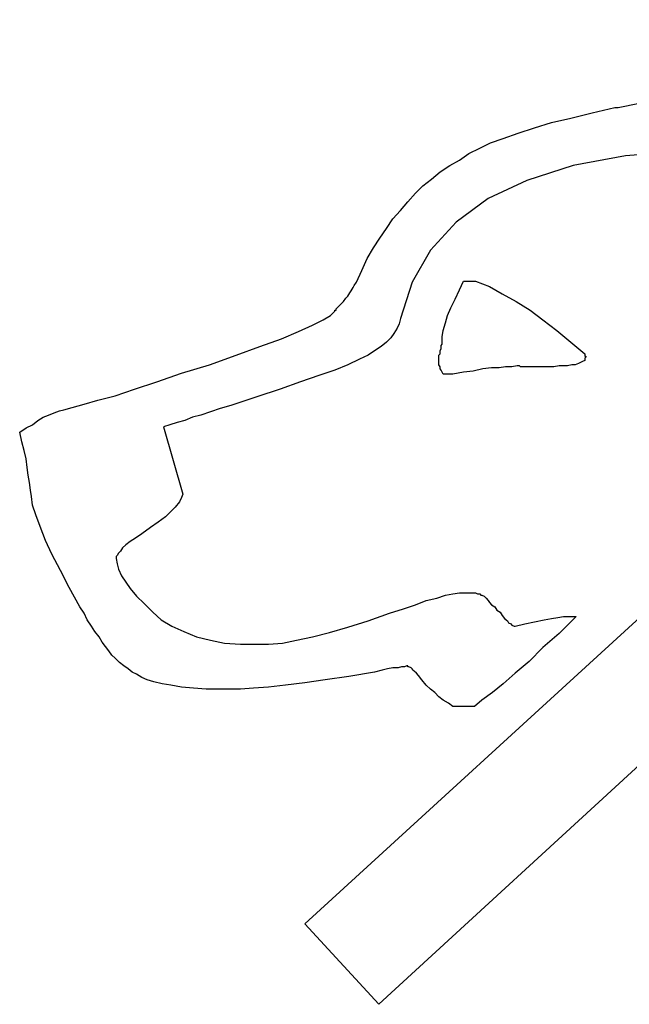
# Model space of a CAD drawing. Extents: x 0.2 to 18.7, y -0.4 to 2.1.
# Tile 5 of 7: x 13.7 to 14.8, y 0 to 1.8. Entities that reach past the tile are written whole.
import ezdxf

# ---------------------------------------------------------------- set-up
doc = ezdxf.new("R2010")
doc.units = 0

msp = doc.modelspace()

# ---------------------------------------------------------------- linework, layer by layer
at = {"color": 0}
for p, q in [((14.17773, 0.144531, 0.5), (15.97656, 1.792969, 0.5)), ((16.10938, 1.652344, 0.5), (14.3125, -0.001953, 0.5)), ((14.74805, 1.632813, 0.5), (14.78711, 1.640625, 0.5)), ((14.66211, 1.613281, 0.5), (14.70117, 1.623047, 0.5)), ((14.70117, 1.623047, 0.5), (14.74219, 1.632813, 0.5)), ((14.74219, 1.632813, 0.5), (14.74414, 1.632813, 0.5)), ((14.74219, 1.632813, 0.5), (14.74219, 1.632813, 0.5)), ((14.74414, 1.632813, 0.5), (14.74609, 1.632813, 0.5)), ((14.74414, 1.632813, 0.5), (14.74414, 1.632813, 0.5)), ((14.74609, 1.632813, 0.5), (14.74609, 1.632813, 0.5)), ((14.74609, 1.632813, 0.5), (14.74805, 1.632813, 0.5)), ((14.74609, 1.632813, 0.5), (14.74609, 1.632813, 0.5)), ((14.5957, 1.595703, 0.5), (14.62695, 1.605469, 0.5)), ((14.62695, 1.605469, 0.5), (14.66211, 1.613281, 0.5)), ((14.53906, 1.576172, 0.5), (14.56641, 1.585938, 0.5)), ((14.56641, 1.585938, 0.5), (14.5957, 1.595703, 0.5)), ((14.49609, 1.558594, 0.5), (14.51563, 1.568359, 0.5)), ((14.51563, 1.568359, 0.5), (14.53906, 1.576172, 0.5)), ((14.45898, 1.537109, 0.5), (14.47656, 1.548828, 0.5)), ((14.47656, 1.548828, 0.5), (14.49609, 1.558594, 0.5)), ((14.76172, 1.544922, 0.5), (14.66602, 1.527344, 0.5)), ((14.86914, 1.552734, 0.5), (14.76172, 1.544922, 0.5)), ((14.42383, 1.515625, 0.5), (14.44141, 1.527344, 0.5)), ((14.44141, 1.527344, 0.5), (14.45898, 1.537109, 0.5)), ((14.66602, 1.527344, 0.5), (14.58203, 1.5, 0.5)), ((14.4082, 1.501953, 0.5), (14.42383, 1.515625, 0.5)), ((14.37891, 1.476563, 0.5), (14.39258, 1.490234, 0.5)), ((14.39258, 1.490234, 0.5), (14.4082, 1.501953, 0.5)), ((14.58203, 1.5, 0.5), (14.51172, 1.466797, 0.5)), ((14.36523, 1.460938, 0.5), (14.37891, 1.476563, 0.5)), ((14.35156, 1.445313, 0.5), (14.36523, 1.460938, 0.5)), ((14.51172, 1.466797, 0.5), (14.45313, 1.423828, 0.5)), ((14.33789, 1.429688, 0.5), (14.35156, 1.445313, 0.5)), ((14.32617, 1.412109, 0.5), (14.33789, 1.429688, 0.5)), ((14.45313, 1.423828, 0.5), (14.40625, 1.373047, 0.5)), ((14.31445, 1.394531, 0.5), (14.32617, 1.412109, 0.5)), ((14.30273, 1.376953, 0.5), (14.31445, 1.394531, 0.5)), ((14.29102, 1.357422, 0.5), (14.30273, 1.376953, 0.5)), ((14.40625, 1.373047, 0.5), (14.37305, 1.314453, 0.5)), ((14.28125, 1.335938, 0.5), (14.29102, 1.357422, 0.5)), ((14.27148, 1.314453, 0.5), (14.28125, 1.335938, 0.5)), ((14.26758, 1.308594, 0.5), (14.27148, 1.314453, 0.5)), ((14.37305, 1.314453, 0.5), (14.35156, 1.248047, 0.5)), ((14.45898, 1.300781, 0.5), (14.4668, 1.316406, 0.5)), ((14.4668, 1.316406, 0.5), (14.48828, 1.316406, 0.5)), ((14.48828, 1.316406, 0.5), (14.51367, 1.306641, 0.5)), ((14.25586, 1.289063, 0.5), (14.25977, 1.294922, 0.5)), ((14.25977, 1.294922, 0.5), (14.26172, 1.298828, 0.5)), ((14.26172, 1.298828, 0.5), (14.26563, 1.304688, 0.5)), ((14.26563, 1.304688, 0.5), (14.26758, 1.308594, 0.5)), ((14.45117, 1.283203, 0.5), (14.45898, 1.300781, 0.5)), ((14.51367, 1.306641, 0.5), (14.53711, 1.292969, 0.5)), ((14.53711, 1.292969, 0.5), (14.5625, 1.279297, 0.5)), ((14.24219, 1.273438, 0.5), (14.24414, 1.275391, 0.5)), ((14.24414, 1.275391, 0.5), (14.24805, 1.279297, 0.5)), ((14.24805, 1.279297, 0.5), (14.25195, 1.285156, 0.5)), ((14.25195, 1.285156, 0.5), (14.25586, 1.289063, 0.5)), ((14.44336, 1.267578, 0.5), (14.45117, 1.283203, 0.5)), ((14.5625, 1.279297, 0.5), (14.58789, 1.263672, 0.5)), ((14.22461, 1.253906, 0.5), (14.23242, 1.261719, 0.5)), ((14.23242, 1.261719, 0.5), (14.23242, 1.263672, 0.5)), ((14.23242, 1.263672, 0.5), (14.23438, 1.263672, 0.5)), ((14.23438, 1.265625, 0.5), (14.23633, 1.267578, 0.5)), ((14.23438, 1.263672, 0.5), (14.23438, 1.265625, 0.5)), ((14.23633, 1.267578, 0.5), (14.23828, 1.269531, 0.5)), ((14.23828, 1.269531, 0.5), (14.24023, 1.271484, 0.5)), ((14.24023, 1.271484, 0.5), (14.24219, 1.273438, 0.5)), ((14.4375, 1.253906, 0.5), (14.44336, 1.267578, 0.5)), ((14.58789, 1.263672, 0.5), (14.61133, 1.246094, 0.5)), ((14.19141, 1.236328, 0.5), (14.21094, 1.246094, 0.5)), ((14.21094, 1.246094, 0.5), (14.22461, 1.253906, 0.5)), ((14.35156, 1.248047, 0.5), (14.34961, 1.238281, 0.5)), ((14.42969, 1.226563, 0.5), (14.43359, 1.240234, 0.5)), ((14.43359, 1.240234, 0.5), (14.4375, 1.253906, 0.5)), ((14.61133, 1.246094, 0.5), (14.63672, 1.226563, 0.5)), ((14.13477, 1.210938, 0.5), (14.16602, 1.224609, 0.5)), ((14.16602, 1.224609, 0.5), (14.19141, 1.236328, 0.5)), ((14.33984, 1.220703, 0.5), (14.33398, 1.212891, 0.5)), ((14.3457, 1.230469, 0.5), (14.33984, 1.220703, 0.5)), ((14.34961, 1.238281, 0.5), (14.3457, 1.230469, 0.5)), ((14.42773, 1.214844, 0.5), (14.42969, 1.226563, 0.5)), ((14.63672, 1.226563, 0.5), (14.66211, 1.205078, 0.5)), ((14.0957, 1.197266, 0.5), (14.13477, 1.210938, 0.5)), ((14.32617, 1.205078, 0.5), (14.31641, 1.197266, 0.5)), ((14.33398, 1.212891, 0.5), (14.32617, 1.205078, 0.5)), ((14.42773, 1.203125, 0.5), (14.42773, 1.214844, 0.5)), ((14.42773, 1.201172, 0.5), (14.42773, 1.203125, 0.5)), ((14.66211, 1.205078, 0.5), (14.6875, 1.183594, 0.5)), ((14.05273, 1.181641, 0.5), (14.0957, 1.197266, 0.5)), ((14.30469, 1.189453, 0.5), (14.29297, 1.181641, 0.5)), ((14.31641, 1.197266, 0.5), (14.30469, 1.189453, 0.5)), ((14.42383, 1.189453, 0.5), (14.42578, 1.193359, 0.5)), ((14.42383, 1.1875, 0.5), (14.42383, 1.189453, 0.5)), ((14.42383, 1.183594, 0.5), (14.42383, 1.1875, 0.5)), ((14.42578, 1.199219, 0.5), (14.42773, 1.201172, 0.5)), ((14.42578, 1.197266, 0.5), (14.42578, 1.199219, 0.5)), ((14.42578, 1.199219, 0.5), (14.42578, 1.199219, 0.5)), ((14.42578, 1.195313, 0.5), (14.42578, 1.197266, 0.5)), ((14.42578, 1.193359, 0.5), (14.42578, 1.195313, 0.5)), ((14.42578, 1.193359, 0.5), (14.42578, 1.193359, 0.5)), ((14.42773, 1.201172, 0.5), (14.42773, 1.201172, 0.5)), ((14.00391, 1.164063, 0.5), (14.05273, 1.181641, 0.5)), ((14.27734, 1.173828, 0.5), (14.25586, 1.164063, 0.5)), ((14.29297, 1.181641, 0.5), (14.27734, 1.173828, 0.5)), ((14.42188, 1.181641, 0.5), (14.42383, 1.183594, 0.5)), ((14.42188, 1.179688, 0.5), (14.42188, 1.181641, 0.5)), ((14.42188, 1.177734, 0.5), (14.42188, 1.179688, 0.5)), ((14.42188, 1.175781, 0.5), (14.42188, 1.177734, 0.5)), ((14.42188, 1.173828, 0.5), (14.42188, 1.175781, 0.5)), ((14.42188, 1.169922, 0.5), (14.42188, 1.173828, 0.5)), ((14.42188, 1.166016, 0.5), (14.42188, 1.169922, 0.5)), ((14.67969, 1.167969, 0.5), (14.67578, 1.166016, 0.5)), ((14.68359, 1.169922, 0.5), (14.67969, 1.167969, 0.5)), ((14.6875, 1.171875, 0.5), (14.68359, 1.169922, 0.5)), ((14.6875, 1.183594, 0.5), (14.6875, 1.183594, 0.5)), ((14.6875, 1.183594, 0.5), (14.6875, 1.181641, 0.5)), ((14.6875, 1.181641, 0.5), (14.6875, 1.181641, 0.5)), ((14.6875, 1.181641, 0.5), (14.6875, 1.181641, 0.5)), ((14.6875, 1.181641, 0.5), (14.6875, 1.179688, 0.5)), ((14.6875, 1.179688, 0.5), (14.68945, 1.179688, 0.5)), ((14.68945, 1.177734, 0.5), (14.6875, 1.175781, 0.5)), ((14.6875, 1.175781, 0.5), (14.6875, 1.171875, 0.5)), ((14.68945, 1.179688, 0.5), (14.68945, 1.177734, 0.5)), ((13.95313, 1.148438, 0.5), (14.00391, 1.164063, 0.5)), ((14.23242, 1.154297, 0.5), (14.20313, 1.144531, 0.5)), ((14.25586, 1.164063, 0.5), (14.23242, 1.154297, 0.5)), ((14.42188, 1.164063, 0.5), (14.42188, 1.166016, 0.5)), ((14.42383, 1.160156, 0.5), (14.42188, 1.164063, 0.5)), ((14.42383, 1.15625, 0.5), (14.42383, 1.160156, 0.5)), ((14.42578, 1.154297, 0.5), (14.42383, 1.15625, 0.5)), ((14.42773, 1.150391, 0.5), (14.42578, 1.154297, 0.5)), ((14.42969, 1.146484, 0.5), (14.42773, 1.150391, 0.5)), ((14.4668, 1.150391, 0.5), (14.44727, 1.146484, 0.5)), ((14.48438, 1.152344, 0.5), (14.4668, 1.150391, 0.5)), ((14.50195, 1.15625, 0.5), (14.48438, 1.152344, 0.5)), ((14.51758, 1.158203, 0.5), (14.50195, 1.15625, 0.5)), ((14.53125, 1.158203, 0.5), (14.51758, 1.158203, 0.5)), ((14.54297, 1.160156, 0.5), (14.53125, 1.158203, 0.5)), ((14.55469, 1.160156, 0.5), (14.54297, 1.160156, 0.5)), ((14.56445, 1.162109, 0.5), (14.55469, 1.160156, 0.5)), ((14.56836, 1.162109, 0.5), (14.56445, 1.162109, 0.5)), ((14.57031, 1.160156, 0.5), (14.56836, 1.162109, 0.5)), ((14.57227, 1.160156, 0.5), (14.57031, 1.160156, 0.5)), ((14.57422, 1.160156, 0.5), (14.57227, 1.160156, 0.5)), ((14.57617, 1.160156, 0.5), (14.57422, 1.160156, 0.5)), ((14.57813, 1.160156, 0.5), (14.57617, 1.160156, 0.5)), ((14.58008, 1.160156, 0.5), (14.57813, 1.160156, 0.5)), ((14.58203, 1.160156, 0.5), (14.58008, 1.160156, 0.5)), ((14.5918, 1.160156, 0.5), (14.58203, 1.160156, 0.5)), ((14.60352, 1.160156, 0.5), (14.5918, 1.160156, 0.5)), ((14.61328, 1.160156, 0.5), (14.60352, 1.160156, 0.5)), ((14.62109, 1.160156, 0.5), (14.61328, 1.160156, 0.5)), ((14.63086, 1.160156, 0.5), (14.62109, 1.160156, 0.5)), ((14.64063, 1.162109, 0.5), (14.63086, 1.160156, 0.5)), ((14.64844, 1.162109, 0.5), (14.64063, 1.162109, 0.5)), ((14.65625, 1.162109, 0.5), (14.64844, 1.162109, 0.5)), ((14.66406, 1.164063, 0.5), (14.65625, 1.162109, 0.5)), ((14.66992, 1.164063, 0.5), (14.66406, 1.164063, 0.5)), ((14.67578, 1.166016, 0.5), (14.66992, 1.164063, 0.5)), ((13.86719, 1.119141, 0.5), (13.9082, 1.132813, 0.5)), ((13.9082, 1.132813, 0.5), (13.95313, 1.148438, 0.5)), ((14.16992, 1.132813, 0.5), (14.13281, 1.119141, 0.5)), ((14.20313, 1.144531, 0.5), (14.16992, 1.132813, 0.5)), ((14.44727, 1.146484, 0.5), (14.42969, 1.146484, 0.5)), ((13.83203, 1.107422, 0.5), (13.86719, 1.119141, 0.5)), ((14.13281, 1.119141, 0.5), (14.08984, 1.105469, 0.5)), ((13.77539, 1.091797, 0.5), (13.80078, 1.099609, 0.5)), ((13.80078, 1.099609, 0.5), (13.83203, 1.107422, 0.5)), ((14.08984, 1.105469, 0.5), (14.04297, 1.089844, 0.5)), ((13.7207, 1.076172, 0.5), (13.73047, 1.080078, 0.5)), ((13.73047, 1.080078, 0.5), (13.73828, 1.082031, 0.5)), ((13.73828, 1.082031, 0.5), (13.75391, 1.085938, 0.5)), ((13.75391, 1.085938, 0.5), (13.77539, 1.091797, 0.5)), ((14.00586, 1.078125, 0.5), (13.98828, 1.072266, 0.5)), ((14.02344, 1.083984, 0.5), (14.00586, 1.078125, 0.5)), ((14.04297, 1.089844, 0.5), (14.02344, 1.083984, 0.5)), ((13.68164, 1.054688, 0.5), (13.69141, 1.0625, 0.5)), ((13.69141, 1.0625, 0.5), (13.70117, 1.068359, 0.5)), ((13.70117, 1.068359, 0.5), (13.71094, 1.072266, 0.5)), ((13.71094, 1.072266, 0.5), (13.7207, 1.076172, 0.5)), ((13.95898, 1.0625, 0.5), (13.94531, 1.058594, 0.5)), ((13.97266, 1.068359, 0.5), (13.95898, 1.0625, 0.5)), ((13.98828, 1.072266, 0.5), (13.97266, 1.068359, 0.5)), ((13.6582, 1.041016, 0.5), (13.66992, 1.048828, 0.5)), ((13.66992, 1.048828, 0.5), (13.68164, 1.054688, 0.5)), ((13.93164, 1.054688, 0.5), (13.91992, 1.050781, 0.5)), ((13.91992, 1.050781, 0.5), (13.95508, 0.927734, 0.5)), ((13.94531, 1.058594, 0.5), (13.93164, 1.054688, 0.5)), ((13.66211, 1.023438, 0.5), (13.6582, 1.041016, 0.5)), ((13.66602, 1.007813, 0.5), (13.66211, 1.023438, 0.5)), ((13.66992, 0.992188, 0.5), (13.66602, 1.007813, 0.5)), ((13.67188, 0.976563, 0.5), (13.66992, 0.992188, 0.5)), ((13.67383, 0.962891, 0.5), (13.67188, 0.976563, 0.5)), ((13.67578, 0.949219, 0.5), (13.67383, 0.962891, 0.5)), ((13.67773, 0.935547, 0.5), (13.67578, 0.949219, 0.5)), ((13.67969, 0.923828, 0.5), (13.67773, 0.935547, 0.5)), ((13.68164, 0.908203, 0.5), (13.67969, 0.923828, 0.5)), ((13.95313, 0.921875, 0.5), (13.94922, 0.914063, 0.5)), ((13.95508, 0.927734, 0.5), (13.95313, 0.921875, 0.5)), ((13.6875, 0.890625, 0.5), (13.68164, 0.908203, 0.5)), ((13.94141, 0.904297, 0.5), (13.93359, 0.896484, 0.5)), ((13.94922, 0.914063, 0.5), (13.94141, 0.904297, 0.5)), ((13.69531, 0.869141, 0.5), (13.6875, 0.890625, 0.5)), ((13.92383, 0.886719, 0.5), (13.91016, 0.876953, 0.5)), ((13.93359, 0.896484, 0.5), (13.92383, 0.886719, 0.5)), ((13.70508, 0.84375, 0.5), (13.69531, 0.869141, 0.5)), ((13.89648, 0.867188, 0.5), (13.88086, 0.855469, 0.5)), ((13.91016, 0.876953, 0.5), (13.89648, 0.867188, 0.5)), ((13.7168, 0.818359, 0.5), (13.70508, 0.84375, 0.5)), ((13.86914, 0.847656, 0.5), (13.85938, 0.841797, 0.5)), ((13.88086, 0.855469, 0.5), (13.86914, 0.847656, 0.5)), ((13.8457, 0.830078, 0.5), (13.8418, 0.824219, 0.5)), ((13.85156, 0.835938, 0.5), (13.8457, 0.830078, 0.5)), ((13.85938, 0.841797, 0.5), (13.85156, 0.835938, 0.5)), ((13.73242, 0.789063, 0.5), (13.7168, 0.818359, 0.5)), ((13.83594, 0.816406, 0.5), (13.83398, 0.814453, 0.5)), ((13.83398, 0.814453, 0.5), (13.83398, 0.8125, 0.5)), ((13.83398, 0.8125, 0.5), (13.83398, 0.8125, 0.5)), ((13.83398, 0.8125, 0.5), (13.83398, 0.8125, 0.5)), ((13.83398, 0.8125, 0.5), (13.83398, 0.8125, 0.5)), ((13.83398, 0.8125, 0.5), (13.83398, 0.810547, 0.5)), ((13.83398, 0.810547, 0.5), (13.83398, 0.810547, 0.5)), ((13.83398, 0.810547, 0.5), (13.83594, 0.800781, 0.5)), ((13.83789, 0.820313, 0.5), (13.83594, 0.816406, 0.5)), ((13.8418, 0.824219, 0.5), (13.83789, 0.820313, 0.5)), ((13.83594, 0.800781, 0.5), (13.83789, 0.791016, 0.5)), ((13.83789, 0.791016, 0.5), (13.84375, 0.779297, 0.5)), ((13.74805, 0.757813, 0.5), (13.73242, 0.789063, 0.5)), ((13.84375, 0.779297, 0.5), (13.85156, 0.767578, 0.5)), ((13.76758, 0.722656, 0.5), (13.74805, 0.757813, 0.5)), ((13.85156, 0.767578, 0.5), (13.85938, 0.755859, 0.5)), ((13.85938, 0.755859, 0.5), (13.87109, 0.742188, 0.5)), ((13.87109, 0.742188, 0.5), (13.88477, 0.728516, 0.5)), ((14.39844, 0.734375, 0.5), (14.41797, 0.738281, 0.5)), ((14.41797, 0.738281, 0.5), (14.43359, 0.744141, 0.5)), ((14.43359, 0.744141, 0.5), (14.44727, 0.746094, 0.5)), ((14.44727, 0.746094, 0.5), (14.45898, 0.748047, 0.5)), ((14.45898, 0.748047, 0.5), (14.46875, 0.748047, 0.5)), ((14.46875, 0.748047, 0.5), (14.4707, 0.748047, 0.5)), ((14.46875, 0.748047, 0.5), (14.46875, 0.748047, 0.5)), ((14.4707, 0.748047, 0.5), (14.47266, 0.748047, 0.5)), ((14.4707, 0.748047, 0.5), (14.4707, 0.748047, 0.5)), ((14.47266, 0.748047, 0.5), (14.47461, 0.748047, 0.5)), ((14.47266, 0.748047, 0.5), (14.47266, 0.748047, 0.5)), ((14.47461, 0.748047, 0.5), (14.48047, 0.748047, 0.5)), ((14.47461, 0.748047, 0.5), (14.47461, 0.748047, 0.5)), ((14.48047, 0.748047, 0.5), (14.48438, 0.748047, 0.5)), ((14.48438, 0.748047, 0.5), (14.48828, 0.748047, 0.5)), ((14.48828, 0.748047, 0.5), (14.49219, 0.746094, 0.5)), ((14.49219, 0.746094, 0.5), (14.49609, 0.746094, 0.5)), ((14.49609, 0.746094, 0.5), (14.49805, 0.744141, 0.5)), ((14.49805, 0.744141, 0.5), (14.5, 0.744141, 0.5)), ((14.5, 0.744141, 0.5), (14.50391, 0.742188, 0.5)), ((14.50391, 0.742188, 0.5), (14.50586, 0.740234, 0.5)), ((14.50586, 0.740234, 0.5), (14.50781, 0.738281, 0.5)), ((14.50781, 0.738281, 0.5), (14.51172, 0.734375, 0.5)), ((13.77539, 0.710938, 0.5), (13.76758, 0.722656, 0.5)), ((13.88477, 0.728516, 0.5), (13.90039, 0.712891, 0.5)), ((14.33203, 0.710938, 0.5), (14.35742, 0.71875, 0.5)), ((14.35742, 0.71875, 0.5), (14.37891, 0.726563, 0.5)), ((14.37891, 0.726563, 0.5), (14.39844, 0.734375, 0.5)), ((14.51172, 0.734375, 0.5), (14.51367, 0.730469, 0.5)), ((14.51367, 0.730469, 0.5), (14.51758, 0.726563, 0.5)), ((14.51758, 0.726563, 0.5), (14.52344, 0.722656, 0.5)), ((14.52344, 0.722656, 0.5), (14.52734, 0.716797, 0.5)), ((13.78125, 0.699219, 0.5), (13.77539, 0.710938, 0.5)), ((13.90039, 0.712891, 0.5), (13.91602, 0.699219, 0.5)), ((14.29297, 0.697266, 0.5), (14.33203, 0.710938, 0.5)), ((14.52734, 0.716797, 0.5), (14.5332, 0.712891, 0.5)), ((14.5332, 0.712891, 0.5), (14.53711, 0.707031, 0.5)), ((14.53711, 0.707031, 0.5), (14.54102, 0.701172, 0.5)), ((14.54102, 0.701172, 0.5), (14.54688, 0.697266, 0.5)), ((14.61328, 0.699219, 0.5), (14.62695, 0.701172, 0.5)), ((14.62695, 0.701172, 0.5), (14.63867, 0.703125, 0.5)), ((14.63867, 0.703125, 0.5), (14.64844, 0.705078, 0.5)), ((14.67188, 0.705078, 0.5), (14.64063, 0.673828, 0.5)), ((14.64844, 0.705078, 0.5), (14.6582, 0.705078, 0.5)), ((14.6582, 0.705078, 0.5), (14.66602, 0.705078, 0.5)), ((14.66602, 0.705078, 0.5), (14.66797, 0.705078, 0.5)), ((14.66602, 0.705078, 0.5), (14.66602, 0.705078, 0.5)), ((14.66797, 0.705078, 0.5), (14.66992, 0.705078, 0.5)), ((14.66797, 0.705078, 0.5), (14.66797, 0.705078, 0.5)), ((14.66992, 0.705078, 0.5), (14.67188, 0.705078, 0.5)), ((14.66992, 0.705078, 0.5), (14.66992, 0.705078, 0.5)), ((14.67188, 0.705078, 0.5), (14.67188, 0.705078, 0.5)), ((13.78906, 0.6875, 0.5), (13.78125, 0.699219, 0.5)), ((13.79492, 0.677734, 0.5), (13.78906, 0.6875, 0.5)), ((13.91602, 0.699219, 0.5), (13.93555, 0.6875, 0.5)), ((13.93555, 0.6875, 0.5), (13.95703, 0.677734, 0.5)), ((14.22266, 0.675781, 0.5), (14.25586, 0.685547, 0.5)), ((14.25586, 0.685547, 0.5), (14.29297, 0.697266, 0.5)), ((14.54688, 0.697266, 0.5), (14.54883, 0.693359, 0.5)), ((14.54883, 0.693359, 0.5), (14.55273, 0.691406, 0.5)), ((14.55273, 0.691406, 0.5), (14.55469, 0.689453, 0.5)), ((14.55469, 0.689453, 0.5), (14.55859, 0.6875, 0.5)), ((14.55859, 0.6875, 0.5), (14.56055, 0.6875, 0.5)), ((14.56055, 0.6875, 0.5), (14.57813, 0.691406, 0.5)), ((14.57813, 0.691406, 0.5), (14.5957, 0.695313, 0.5)), ((14.5957, 0.695313, 0.5), (14.61328, 0.699219, 0.5)), ((13.80273, 0.667969, 0.5), (13.79492, 0.677734, 0.5)), ((13.80859, 0.658203, 0.5), (13.80273, 0.667969, 0.5)), ((13.95703, 0.677734, 0.5), (13.98047, 0.667969, 0.5)), ((13.98047, 0.667969, 0.5), (14.00586, 0.662109, 0.5)), ((14.16211, 0.662109, 0.5), (14.19141, 0.667969, 0.5)), ((14.19141, 0.667969, 0.5), (14.22266, 0.675781, 0.5)), ((14.64063, 0.673828, 0.5), (14.61133, 0.648438, 0.5)), ((13.81445, 0.650391, 0.5), (13.80859, 0.658203, 0.5)), ((13.82031, 0.642578, 0.5), (13.81445, 0.650391, 0.5)), ((14.00586, 0.662109, 0.5), (14.03125, 0.65625, 0.5)), ((14.03125, 0.65625, 0.5), (14.06055, 0.654297, 0.5)), ((14.06055, 0.654297, 0.5), (14.0918, 0.654297, 0.5)), ((14.0918, 0.654297, 0.5), (14.11133, 0.654297, 0.5)), ((14.11133, 0.654297, 0.5), (14.13672, 0.65625, 0.5)), ((14.13672, 0.65625, 0.5), (14.16211, 0.662109, 0.5)), ((14.61133, 0.648438, 0.5), (14.58594, 0.623047, 0.5)), ((13.82617, 0.634766, 0.5), (13.82031, 0.642578, 0.5)), ((13.83203, 0.628906, 0.5), (13.82617, 0.634766, 0.5)), ((13.83984, 0.621094, 0.5), (13.83203, 0.628906, 0.5)), ((13.84766, 0.615234, 0.5), (13.83984, 0.621094, 0.5)), ((13.85547, 0.609375, 0.5), (13.84766, 0.615234, 0.5)), ((14.33789, 0.611328, 0.5), (14.32813, 0.609375, 0.5)), ((14.34766, 0.611328, 0.5), (14.33789, 0.611328, 0.5)), ((14.35352, 0.613281, 0.5), (14.34766, 0.611328, 0.5)), ((14.35938, 0.613281, 0.5), (14.35352, 0.613281, 0.5)), ((14.36328, 0.615234, 0.5), (14.35938, 0.613281, 0.5)), ((14.36523, 0.615234, 0.5), (14.36328, 0.615234, 0.5)), ((14.36523, 0.613281, 0.5), (14.36523, 0.615234, 0.5)), ((14.36719, 0.613281, 0.5), (14.36523, 0.613281, 0.5)), ((14.37109, 0.611328, 0.5), (14.36719, 0.613281, 0.5)), ((14.37305, 0.609375, 0.5), (14.37109, 0.611328, 0.5)), ((14.58594, 0.623047, 0.5), (14.56055, 0.601563, 0.5)), ((13.86328, 0.603516, 0.5), (13.85547, 0.609375, 0.5)), ((13.87109, 0.599609, 0.5), (13.86328, 0.603516, 0.5)), ((13.88086, 0.59375, 0.5), (13.87109, 0.599609, 0.5)), ((13.89063, 0.589844, 0.5), (13.88086, 0.59375, 0.5)), ((14.25781, 0.595703, 0.5), (14.21484, 0.589844, 0.5)), ((14.30469, 0.603516, 0.5), (14.25781, 0.595703, 0.5)), ((14.31836, 0.607422, 0.5), (14.30469, 0.603516, 0.5)), ((14.32813, 0.609375, 0.5), (14.31836, 0.607422, 0.5)), ((14.375, 0.607422, 0.5), (14.37305, 0.609375, 0.5)), ((14.37695, 0.605469, 0.5), (14.375, 0.607422, 0.5)), ((14.38086, 0.601563, 0.5), (14.37695, 0.605469, 0.5)), ((14.38477, 0.597656, 0.5), (14.38086, 0.601563, 0.5)), ((14.39063, 0.589844, 0.5), (14.38477, 0.597656, 0.5)), ((14.56055, 0.601563, 0.5), (14.53906, 0.582031, 0.5)), ((13.90234, 0.585938, 0.5), (13.89063, 0.589844, 0.5)), ((13.91797, 0.582031, 0.5), (13.90234, 0.585938, 0.5)), ((13.93359, 0.580078, 0.5), (13.91797, 0.582031, 0.5)), ((13.95313, 0.576172, 0.5), (13.93359, 0.580078, 0.5)), ((13.97461, 0.574219, 0.5), (13.95313, 0.576172, 0.5)), ((14.11133, 0.576172, 0.5), (14.08398, 0.574219, 0.5)), ((14.14258, 0.580078, 0.5), (14.11133, 0.576172, 0.5)), ((14.17773, 0.583984, 0.5), (14.14258, 0.580078, 0.5)), ((14.21484, 0.589844, 0.5), (14.17773, 0.583984, 0.5)), ((14.39844, 0.580078, 0.5), (14.39063, 0.589844, 0.5)), ((14.40625, 0.572266, 0.5), (14.39844, 0.580078, 0.5)), ((14.53906, 0.582031, 0.5), (14.51953, 0.566406, 0.5)), ((13.99805, 0.572266, 0.5), (13.97461, 0.574219, 0.5)), ((14.02539, 0.572266, 0.5), (13.99805, 0.572266, 0.5)), ((14.02539, 0.572266, 0.5), (14.02539, 0.572266, 0.5)), ((14.02539, 0.572266, 0.5), (14.02539, 0.572266, 0.5)), ((14.02734, 0.572266, 0.5), (14.02539, 0.572266, 0.5)), ((14.02539, 0.572266, 0.5), (14.02539, 0.572266, 0.5)), ((14.0293, 0.572266, 0.5), (14.02734, 0.572266, 0.5)), ((14.02734, 0.572266, 0.5), (14.02734, 0.572266, 0.5)), ((14.03125, 0.572266, 0.5), (14.0293, 0.572266, 0.5)), ((14.0332, 0.572266, 0.5), (14.03125, 0.572266, 0.5)), ((14.03125, 0.572266, 0.5), (14.03125, 0.572266, 0.5)), ((14.03516, 0.572266, 0.5), (14.0332, 0.572266, 0.5)), ((14.03711, 0.572266, 0.5), (14.03516, 0.572266, 0.5)), ((14.03906, 0.572266, 0.5), (14.03711, 0.572266, 0.5)), ((14.04102, 0.572266, 0.5), (14.03906, 0.572266, 0.5)), ((14.06055, 0.572266, 0.5), (14.04102, 0.572266, 0.5)), ((14.08398, 0.574219, 0.5), (14.06055, 0.572266, 0.5)), ((14.41406, 0.566406, 0.5), (14.40625, 0.572266, 0.5)), ((14.42188, 0.558594, 0.5), (14.41406, 0.566406, 0.5)), ((14.42969, 0.552734, 0.5), (14.42188, 0.558594, 0.5)), ((14.51953, 0.566406, 0.5), (14.5, 0.552734, 0.5)), ((14.43945, 0.546875, 0.5), (14.42969, 0.552734, 0.5)), ((14.44727, 0.541016, 0.5), (14.43945, 0.546875, 0.5)), ((14.48633, 0.541016, 0.5), (14.44727, 0.541016, 0.5)), ((14.5, 0.552734, 0.5), (14.48633, 0.541016, 0.5)), ((14.3125, -0.001953, 0.5), (14.17773, 0.144531, 0.5))]:
    msp.add_line(p, q, dxfattribs=at)

doc.saveas('drawing.dxf')
